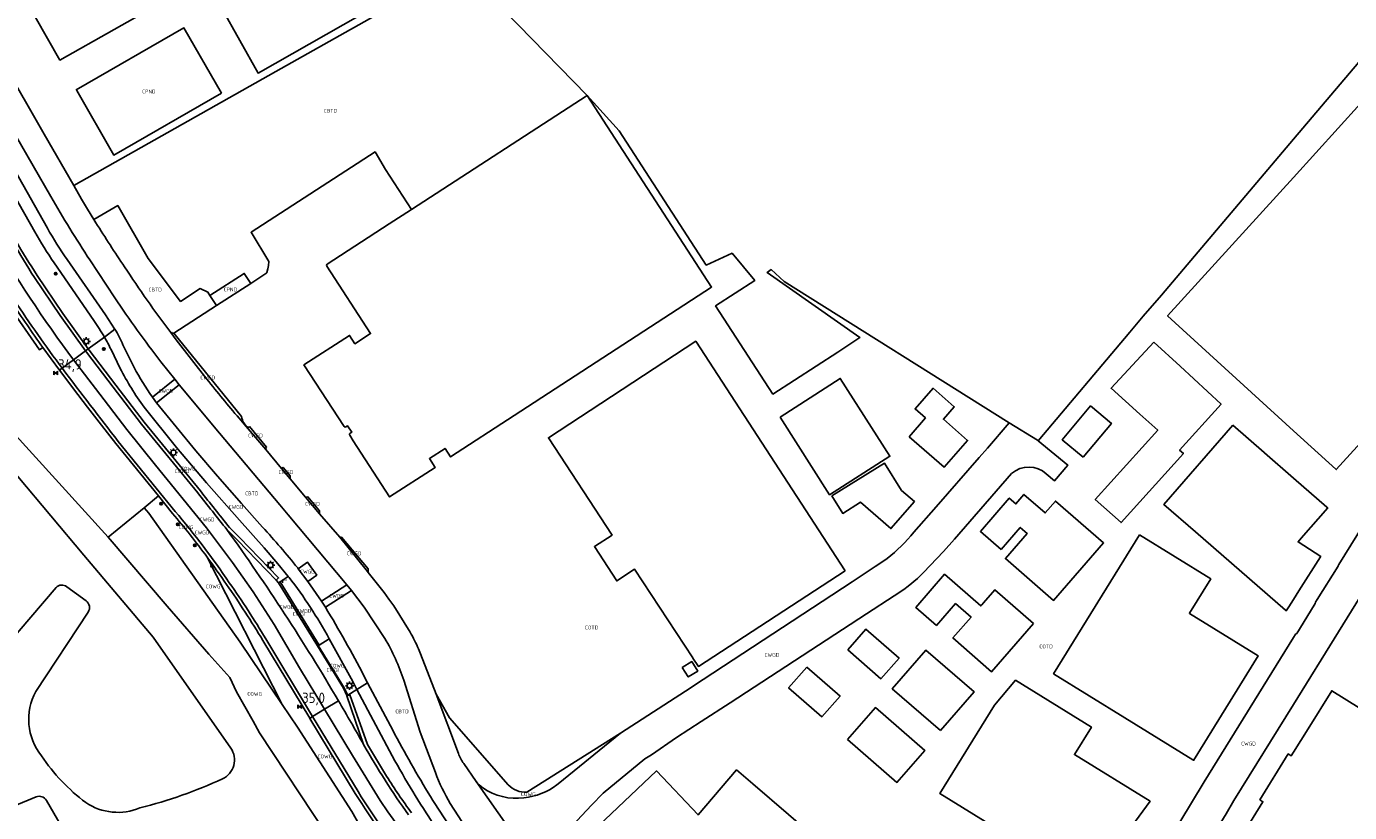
# Model space of a CAD drawing. Extents: x 163074 to 167167, y 441438 to 444019.
# Tile 20 of 49: x 164694 to 165014, y 442673 to 442863. Entities that reach past the tile are written whole.
import ezdxf
from ezdxf.enums import TextEntityAlignment as Align

# ---------------------------------------------------------------- set-up
doc = ezdxf.new("R2010")
doc.units = 0
doc.header["$LTSCALE"] = 4
doc.layers.get('0').update_dxf_attribs({"linetype": 'CONTINUOUS'})
for name, color, linetype in [('CBTD', 7, 'CONTINUOUS'), ('COTD', 7, 'CONTINUOUS'), ('COWG', 7, 'CONTINUOUS'), ('CPND', 7, 'CONTINUOUS'), ('CWGD', 7, 'CONTINUOUS'), ('CWGI', 7, 'CONTINUOUS'), ('G_BTD', 3, 'CONTINUOUS'), ('G_OTD', 32, 'CONTINUOUS'), ('G_OWG', 6, 'CONTINUOUS'), ('G_PND', 1, 'CONTINUOUS'), ('G_WGD', 7, 'CONTINUOUS'), ('G_WGI', 1, 'CONTINUOUS'), ('PPALHM', 10, 'CONTINUOUS'), ('PVGO', 102, 'CONTINUOUS')]:
    doc.layers.add(name, color=color, linetype=linetype)
doc.layers.add('PPAL', color=7, linetype='CONTINUOUS', true_color=0xbd2877)
doc.styles.add('ISO', font='ISO')
doc.styles.get("Standard").update_dxf_attribs({"font": 'ISO'})

# ---------------------------------------------------------------- blocks, each defined once
blk = doc.blocks.new('boom')
at = {"color": 0}
for radius in [0.315, 0.225, 0.135]:
    blk.add_circle((0, 0), radius, dxfattribs=at)
blk = doc.blocks.new('lichtmast')
at = {"color": 0}
for p, q in [((-0.6, 0), (-1, 0)), ((-0.71, 0.71), (-0.42, 0.42)), ((0, 0.6), (0, 1)), ((0.42, 0.42), (0.71, 0.71)), ((0.6, 0), (1, 0)), ((-0.42, -0.42), (-0.71, -0.71)), ((0, -0.6), (0, -1)), ((0.42, -0.42), (0.71, -0.71))]:
    blk.add_line(p, q, dxfattribs=at)
blk.add_circle((0, 0), 0.6, dxfattribs=at)
blk = doc.blocks.new('haltepaal')
at = {"linetype": 'ByBlock', "lineweight": -2}
h = blk.add_hatch(color=0, dxfattribs=at)
h.dxf.hatch_style = 1
h.paths.add_polyline_path([(0.15, 0.45), (0.45, 0.45), (0.45, 0.8), (-0.15, 0.8), (-0.15, -0.1), (0, -0.1, -0.414214), (-0.1, 0, -1), (0.1, 0, -0.414214), (0, -0.1), (0.15, -0.1)])
h.paths.add_polyline_path([(0.15, 0.5), (0.15, 0.75), (0.4, 0.75), (0.4, 0.5)], flags=16)
at = {"linetype": 'ByBlock', "lineweight": -2, "true_color": 0x681648}
h = blk.add_hatch(color=219, dxfattribs=at)
h.dxf.hatch_style = 1
h.paths.add_polyline_path([(0.1, 0, 1), (-0.1, 0, 1)])
at = {"color": 0, "linetype": 'ByBlock', "lineweight": -2}
blk.add_attdef('HALTEPAAL', (0.5, 0.35), '', height=0.5, dxfattribs=at)
blk = doc.blocks.new('kilometerpaal')
at = {"color": 0}
for p, q in [((-0.44, 0.44), (0.44, -0.44)), ((-0.44, -0.44), (-0.44, 0.44)), ((0.44, 0.44), (-0.44, -0.44)), ((0.44, -0.44), (0.44, 0.44))]:
    blk.add_line(p, q, dxfattribs=at)
at = {"color": 0, "style": 'ISO'}
blk.add_attdef('KILOMETERPAAL', (0.59, 0.87), '', height=2.5, dxfattribs=at)

msp = doc.modelspace()

# ---------------------------------------------------------------- linework, layer by layer
at = {"layer": 'G_BTD', "linetype": 'Continuous', "transparency": 33554687}
for points in [[(164829.224, 442846.16), (164805.879, 442870.154), (164798.19, 442866.457), (164790.815, 442872.772)], [(164786.765, 442818.576), (164829.224, 442846.16)], [(164709.95, 442816.185), (164715.74, 442819.522), (164723.055, 442806.711), (164730.919, 442796.342), (164735.642, 442799.478), (164737.517, 442798.555), (164738.032, 442797.795)], [(164713.453, 442739.361), (164689.583, 442765.652)], [(164743.068, 442688.37), (164724.261, 442715.22), (164707.545, 442735.046), (164683.546, 442763.51)], [(164670.656, 442691.935), (164700.825, 442727.192)], [(164703.42, 442727.387), (164708.086, 442723.984)], [(164708.576, 442721.266), (164695.907, 442702.071)], [(164696.017, 442676.575), (164690.768, 442674.428), (164687.994, 442671.752), (164687.675, 442669.41), (164687.887, 442664.407), (164689.378, 442660.681), (164690.549, 442658.126), (164692.252, 442654.4), (164691.613, 442652.165), (164689.378, 442649.716), (164686.61, 442650.248), (164684.907, 442652.91), (164681.82, 442655.784), (164679.797, 442657.7), (164677.348, 442660.787), (164674.687, 442660.787), (164673.41, 442658.232), (164670.216, 442655.571), (164666.271, 442657.459), (164663.538, 442655.427)], [(164698.506, 442675.725), (164714.145, 442648.685)]]:
    msp.add_lwpolyline(points, dxfattribs=at)
for points in [[(164700.825, 442727.192, -0.3797208), (164703.42, 442727.387)], [(164708.086, 442723.984, -0.4005427), (164708.576, 442721.266)], [(164695.907, 442702.071, 0.2989075), (164697.271, 442686.5)], [(164741.055, 442680.955, 0.4684486), (164743.068, 442688.37)], [(164697.271, 442686.5, 0.0816134), (164708.023, 442675.183)], [(164721.102, 442673.899, 0.0448187), (164741.055, 442680.955)], [(164696.017, 442676.575, -0.37501), (164698.506, 442675.725)], [(164721.102, 442673.899, -0.2507614), (164708.023, 442675.183)]]:
    msp.add_lwpolyline(points, format="xyb", dxfattribs=at)
at = {"layer": 'G_OTD', "linetype": 'Continuous', "transparency": 33554687}
for points in [[(164740.845, 442867.353), (164779.706, 442889.514), (164768.59, 442908.995), (164795.272, 442924.316), (164815.411, 442888.98), (164749.65, 442851.576), (164740.845, 442867.353)], [(164705.096, 442824.349), (164753.981, 442851.96), (164790.815, 442872.772)], [(164938.276, 442762.664), (164960.42, 442788.907), (164963.685, 442792.756), (164968.056, 442797.91), (165000, 442835.571), (165011.309, 442848.905), (165020.306, 442859.512), (165025.131, 442853.102), (165055.261, 442813.078), (165058.324, 442809.225), (165059.065, 442808.25)], [(164829.224, 442846.16), (164859.303, 442799.834), (164811.555, 442768.816), (164811.589, 442768.766), (164796.196, 442758.753), (164794.857, 442760.813), (164791.099, 442758.37), (164792.483, 442756.242), (164781.47, 442749.087), (164772.655, 442762.689), (164771.808, 442763.996), (164771.76, 442764.143)], [(164931.258, 442766.966), (164876.885, 442801.135), (164873.68, 442804.037), (164872.745, 442803.368), (164895.158, 442787.605), (164889.8, 442784.121), (164874.152, 442773.947), (164860.289, 442795.269), (164869.743, 442801.416), (164864.25, 442807.998), (164858.012, 442805.145), (164836.926, 442837.599), (164829.224, 442846.16)], [(165000, 442826.339), (165016.231, 442844.195)], [(164747.904, 442800.717), (164751.81, 442803.272), (164751.763, 442803.343), (164752.006, 442804.253), (164752.147, 442805.009), (164752.277, 442806.044), (164747.956, 442813.098), (164777.935, 442832.493), (164780.486, 442828.224), (164786.765, 442818.576)], [(165032.333, 442779.844), (165010.337, 442755.692), (165010.203, 442755.814), (165000, 442765.106), (164969.548, 442792.839), (165000, 442826.339)], [(164786.765, 442818.576), (164781.377, 442815.076), (164781.347, 442815.125), (164766.368, 442805.371)], [(164770.442, 442766.101), (164760.752, 442781.009), (164771.772, 442788.15), (164773.086, 442786.126), (164776.873, 442788.587), (164766.268, 442804.909)], [(164729.312, 442788.653), (164739.6, 442795.368)], [(164891.61, 442731.218), (164856.11, 442708.098), (164854.776, 442710.132), (164854.749, 442710.173), (164840.704, 442731.596), (164836.394, 442728.783), (164830.977, 442737.083), (164835.269, 442739.885), (164819.861, 442763.387), (164855.46, 442786.726), (164891.61, 442731.218)], [(164966.217, 442786.529), (164972.559, 442780.682), (164982.476, 442771.538), (164972.458, 442760.421), (164973.372, 442759.598), (164958.31, 442742.883), (164952.079, 442748.498), (164967.181, 442765.257), (164962.852, 442769.131), (164955.907, 442775.347), (164966.217, 442786.529)], [(164875.853, 442768.415), (164890.432, 442777.726), (164902.432, 442758.936), (164887.835, 442749.614), (164875.853, 442768.415)], [(164907.05, 442763.648), (164911.02, 442768.205), (164908.516, 442770.387), (164912.853, 442775.366), (164917.979, 442770.901), (164915.344, 442767.877), (164921.206, 442762.771), (164915.533, 442756.258), (164907.05, 442763.648)], [(164949.139, 442758.71), (164944.087, 442762.928), (164950.919, 442771.111), (164955.977, 442766.876), (164949.139, 442758.71)], [(164770.905, 442766.001), (164771.285, 442766.259), (164772.308, 442764.711), (164771.92, 442764.49)], [(164985.36, 442766.405), (164992.922, 442759.815), (164992.966, 442759.777), (165000, 442753.647), (165008.091, 442746.596), (165008.277, 442746.434), (165001.86, 442739.095), (165001.106, 442738.233), (165006.591, 442734.697), (165006.523, 442734.59), (165001.313, 442726.394), (165000, 442724.329), (164998.834, 442722.496), (164998.219, 442721.528), (164998.041, 442721.682), (164976.28, 442740.623), (164968.681, 442747.237), (164985.36, 442766.405)], [(164888.377, 442749.33), (164901.102, 442757.261), (164905.211, 442750.668), (164908.338, 442747.95), (164902.676, 442741.436), (164895.351, 442747.805), (164891.013, 442745.101), (164888.377, 442749.33)], [(164929.307, 442736.405), (164924.298, 442740.759), (164931.287, 442748.801), (164932.872, 442747.423), (164934.833, 442749.68), (164939.966, 442745.22), (164942.446, 442748.073), (164954.082, 442737.961), (164941.999, 442724.058), (164930.367, 442734.167), (164935.632, 442740.224), (164933.92, 442741.712), (164929.307, 442736.405)], [(164962.745, 442739.919), (164979.997, 442729.273), (164974.894, 442721.01), (164974.857, 442720.95), (164991.485, 442710.659), (164975.855, 442685.405), (164975.654, 442685.531), (164959.245, 442695.668), (164941.994, 442706.327), (164962.745, 442739.919)], [(164937.156, 442718.466), (164927.01, 442706.839), (164917.658, 442715), (164922.05, 442720.04), (164918.29, 442723.321), (164913.668, 442718.024), (164908.657, 442722.396), (164915.633, 442730.393), (164924.423, 442722.763), (164924.632, 442723.003), (164925.047, 442723.479), (164927.796, 442726.633), (164937.156, 442718.466)], [(164892.24, 442712.156), (164896.603, 442717.159), (164904.643, 442710.148), (164900.261, 442705.139), (164892.24, 442712.156)], [(164914.636, 442692.603), (164903, 442702.704), (164911.134, 442712.076), (164922.771, 442701.976), (164914.636, 442692.603)], [(164852.222, 442707.856), (164854.511, 442709.288), (164855.943, 442706.998), (164853.653, 442705.567), (164852.222, 442707.856)], [(164882.323, 442707.95), (164890.356, 442700.951), (164885.994, 442695.948), (164877.943, 442702.955), (164882.323, 442707.95)], [(164927.682, 442698.748), (164932.811, 442704.783), (164951.152, 442693.464), (164947.041, 442686.801), (164965.315, 442675.524), (164957.605, 442664.948), (164958.384, 442664.485), (164956.627, 442661.672), (164957.155, 442661.349), (164957.316, 442661.613), (164957.621, 442661.428), (164952.856, 442653.691), (164914.461, 442677.431), (164927.682, 442698.748)], [(164988.57, 442668.861), (164992.605, 442675.407), (164991.863, 442675.864), (164998.717, 442686.961), (164999.457, 442686.502), (165000, 442687.374), (165003.519, 442693.026), (165009.262, 442702.249), (165043.581, 442680.881)], [(164892.171, 442690.455), (164898.901, 442698.185), (164910.83, 442687.809), (164904.113, 442680.079), (164892.171, 442690.455)], [(164839.42, 442652.942), (164840.544, 442654.132), (164838.808, 442655.97), (164837.887, 442656.946), (164836.382, 442655.525), (164827.279, 442665.167), (164845.994, 442682.837), (164856.036, 442672.237), (164865.341, 442683.078), (164869.258, 442679.717), (164877.879, 442672.318), (164890.418, 442661.558), (164881.114, 442650.716), (164864.531, 442631.393), (164839.42, 442652.942)]]:
    msp.add_lwpolyline(points, dxfattribs=at)
for points in [[(164766.268, 442804.909, -0.3634738), (164766.368, 442805.371)], [(164770.905, 442766.001, -0.4062239), (164770.442, 442766.101)], [(164771.76, 442764.143, -0.2774631), (164771.92, 442764.49)]]:
    msp.add_lwpolyline(points, format="xyb", dxfattribs=at)
at = {"layer": 'G_OWG', "linetype": 'Continuous', "transparency": 33554687}
for points in [[(164697.65, 442785.22), (164696.823, 442784.627), (164689.293, 442795.469), (164683.507, 442804.59), (164677.762, 442814.962), (164665.769, 442836.338), (164656.163, 442852.9), (164635.234, 442890.273), (164614.412, 442927.027), (164607.582, 442938.715), (164600.779, 442950.69), (164579.652, 442987.987), (164565.021, 443006.518)], [(164708.62, 442784.871), (164702.477, 442793.405), (164696.244, 442802.591)], [(164708.62, 442784.871), (164712.508, 442787.755)], [(164701.675, 442779.72), (164699.65, 442782.461), (164697.65, 442785.22)], [(164708.62, 442784.871), (164707.977, 442784.395)], [(164708.62, 442784.871), (164708.841, 442784.564), (164715.298, 442776.075), (164722.143, 442767.2), (164735.704, 442750.55)], [(164702.318, 442780.197), (164701.675, 442779.72)], [(164725.562, 442749.322), (164715.235, 442762.019), (164711.829, 442766.404), (164708.442, 442770.805), (164705.075, 442775.22), (164701.728, 442779.65), (164701.675, 442779.72)], [(164725.562, 442749.322), (164722.106, 442746.479)], [(164725.562, 442749.322), (164728.998, 442745.097)], [(164713.453, 442739.361), (164722.106, 442746.479)], [(164722.106, 442746.479), (164723.259, 442745.129), (164745.317, 442714.009), (164755.486, 442698.915)], [(164748.443, 442694.851), (164744.432, 442701.988), (164742.861, 442705.461), (164737.737, 442711.089), (164727.7, 442722.677), (164713.453, 442739.361)], [(164742.728, 442741.723), (164745.283, 442739.175), (164754.602, 442729.531), (164754.027, 442728.975)], [(164737.337, 442734.556), (164755.486, 442698.915)], [(164750.841, 442714.378), (164762.166, 442695.577), (164762.176, 442695.561)], [(164771.135, 442701.037), (164771.364, 442701.118)], [(164771.324, 442701.201), (164773.54, 442702.568)], [(164771.364, 442701.118), (164771.324, 442701.201)], [(164771.364, 442701.118), (164771.816, 442701.228), (164776.088, 442689.251), (164780.73, 442681.554)], [(164792.689, 442701.427), (164795.961, 442695.657), (164810.165, 442679.481)], [(164777.448, 442663.901), (164772.343, 442673.03), (164759.168, 442693.449), (164755.486, 442698.915)], [(164781.763, 442647.607), (164779.504, 442650.623), (164777.033, 442655.846), (164775.037, 442661.089), (164770.683, 442664.818), (164766.183, 442667.602), (164749.999, 442692.082), (164748.443, 442694.851)], [(164762.176, 442695.561), (164762.857, 442695.981)], [(164762.176, 442695.561), (164773.163, 442677.422)], [(164837.323, 442691.986), (164814.613, 442677.681)]]:
    msp.add_lwpolyline(points, dxfattribs=at)
for points in [[(164696.244, 442802.591, -0.008484), (164685.986, 442819.633)], [(164690.06, 442796.22, 0.0092566), (164697.65, 442785.22)], [(164735.704, 442750.55, -0.0003043), (164742.728, 442741.723)], [(164728.998, 442745.097, -0.0161976), (164737.337, 442734.556)], [(164737.337, 442734.556, -0.0098408), (164742.054, 442727.909)], [(164742.054, 442727.909, -0.0163154), (164750.841, 442714.378)], [(164786.758, 442672.75, -0.0181974), (164780.73, 442681.554)], [(164810.165, 442679.481, 0.2129282), (164814.613, 442677.681)], [(164786.711, 442658.33, -0.0289198), (164773.163, 442677.422)]]:
    msp.add_lwpolyline(points, format="xyb", dxfattribs=at)
at = {"layer": 'G_PND', "linetype": 'Continuous', "transparency": 33554687}
for points in [[(164728, 442869.604), (164701.75, 442854.688), (164692.793, 442870.451), (164719.043, 442885.367), (164728, 442869.604)], [(164740.797, 442846.704), (164731.721, 442862.485), (164705.713, 442847.528), (164705.838, 442847.311), (164714.788, 442831.747), (164740.797, 442846.704)], [(164738.032, 442797.795), (164746.319, 442803.147), (164747.904, 442800.717)], [(164747.904, 442800.717), (164739.606, 442795.358), (164739.6, 442795.368)], [(164738.032, 442797.795), (164739.6, 442795.368)]]:
    msp.add_lwpolyline(points, dxfattribs=at)
at = {"layer": 'G_WGD', "linetype": 'Continuous', "transparency": 33554687}
for points in [[(164705.096, 442824.349), (164697.982, 442836.816), (164688.05, 442854.127), (164677.76, 442871.944), (164666.48, 442891.829), (164663.02, 442897.96)], [(164688.924, 442840.328), (164689.406, 442839.457), (164689.866, 442839.71), (164691.426, 442836.843), (164691.034, 442836.571), (164699.522, 442821.737)], [(164695.708, 442813.19), (164691.898, 442819.905), (164687.782, 442827.21)], [(164690.712, 442828.301), (164698.714, 442814.074)], [(164709.95, 442816.185), (164708.414, 442818.678), (164706.982, 442821.043), (164705.096, 442824.349)], [(164710.447, 442815.389), (164709.95, 442816.185)], [(164709.926, 442791.753), (164700.373, 442805.661)], [(164703.526, 442806.478), (164712.763, 442793.105), (164714.989, 442789.726), (164715.046, 442789.637)], [(164708.983, 442806.382), (164715.026, 442797.209)], [(164707.977, 442784.395), (164701.822, 442792.947), (164695.574, 442802.153)], [(164712.508, 442787.755), (164715.046, 442789.637)], [(164728.554, 442788.807), (164728.741, 442788.915)], [(164737.284, 442777.558), (164729.847, 442787.077), (164728.554, 442788.807)], [(164745.641, 442768.508), (164729.312, 442788.653)], [(164705.061, 442782.232), (164707.977, 442784.395)], [(164707.977, 442784.395), (164708.198, 442784.088), (164714.662, 442775.588), (164721.516, 442766.703), (164735.081, 442750.048)], [(164716.349, 442780.15), (164714.127, 442784.709)], [(164716.999, 442785.898), (164719.7, 442780.382)], [(164702.318, 442780.197), (164705.061, 442782.232)], [(164705.061, 442782.232), (164706.099, 442780.856), (164710.326, 442775.268), (164717.927, 442765.411), (164724.839, 442756.775), (164737.19, 442741.66), (164743.455, 442733.222), (164748.482, 442726.157), (164753.583, 442718.219), (164759.704, 442707.803), (164765.735, 442697.755)], [(164726.169, 442781.78), (164729.56, 442777.549)], [(164702.368, 442780.13), (164702.318, 442780.197)], [(164729.56, 442777.549), (164724.13, 442773.21)], [(164730.618, 442776.202), (164725.141, 442771.849)], [(164729.56, 442777.549), (164730.618, 442776.202)], [(164730.618, 442776.202), (164740.314, 442764.54), (164754.943, 442747.153), (164756.976, 442744.8), (164771.152, 442727.827)], [(164724.13, 442773.21), (164725.141, 442771.849)], [(164725.141, 442771.849), (164734.61, 442760.203), (164739.863, 442754.075), (164745.623, 442747.468), (164750.769, 442741.79)], [(164756.953, 442729.89), (164754.449, 442732.912), (164751.153, 442736.77), (164745.16, 442743.436), (164737.193, 442752.502), (164729.976, 442761.039), (164722.09, 442770.816)], [(164746.319, 442766.653), (164745.069, 442768.127)], [(164746.391, 442766.732), (164746.198, 442766.979)], [(164746.319, 442766.653), (164746.391, 442766.732)], [(164751.5, 442760.536), (164746.319, 442766.653)], [(164746.391, 442766.732), (164746.865, 442766.126)], [(164751.728, 442761.139), (164747.611, 442766.107)], [(164931.258, 442766.966), (164926.026, 442760.914), (164924.028, 442758.614), (164913.589, 442746.678), (164908.219, 442740.537)], [(164938.276, 442762.664), (164938.103, 442762.807), (164931.258, 442766.966)], [(164946.462, 442611.93), (164948.857, 442615.823), (164949.908, 442617.53), (164958.139, 442630.907), (164983.715, 442672.472), (164985.611, 442675.728), (165000, 442698.948), (165021.73, 442734.021), (165027.474, 442743.293), (165032.966, 442752.147), (165036.004, 442757.049), (165039.704, 442762.895), (165042.136, 442766.479)], [(164729.614, 442745.608), (164715.861, 442762.517)], [(164940.234, 442754.658), (164942.201, 442752.981), (164945.399, 442756.775), (164938.276, 442762.664)], [(164755.335, 442755.972), (164751.5, 442760.536)], [(164757.396, 442753.485), (164757.418, 442754.21), (164755.724, 442756.228), (164755.335, 442755.972)], [(164757.396, 442753.485), (164755.335, 442755.972)], [(164761.095, 442749.046), (164757.396, 442753.485)], [(164819.834, 442663.372), (164830.276, 442674.572), (164833.108, 442677.44), (164843.144, 442685.751), (164844.765, 442686.728), (164850.836, 442690.893), (164856.787, 442694.768), (164863.807, 442699.34), (164896.78, 442720.831), (164903.483, 442725.17), (164905.766, 442726.736), (164906.813, 442727.535), (164909.085, 442729.41), (164910.578, 442730.787), (164915.381, 442735.886), (164918.064, 442738.882), (164931.852, 442754.75)], [(164764.519, 442745.03), (164764.527, 442745.746), (164761.716, 442749.088), (164761.095, 442749.046)], [(164761.095, 442749.046), (164764.519, 442745.03)], [(164764.519, 442745.03), (164769.444, 442739.397)], [(164938.232, 442614.5), (164938.825, 442615.421), (164938.92, 442615.573), (164939.014, 442615.725), (164939.422, 442616.383), (164942.663, 442621.611), (164945.752, 442626.593), (164947.955, 442630.146), (164953.261, 442638.704), (164957.716, 442645.89), (164978.392, 442680.187), (165000, 442715.094), (165000.383, 442715.713), (165000.499, 442715.9), (165000.795, 442716.106), (165003.227, 442720.064), (165005.22, 442723.307), (165005.315, 442723.627), (165005.728, 442724.29), (165010.772, 442732.384), (165010.797, 442732.424), (165010.994, 442732.746), (165018.244, 442744.469)], [(164754.027, 442728.975), (164744.713, 442738.614), (164742.13, 442741.189)], [(164776.297, 442730.861), (164775.828, 442731.46), (164769.444, 442739.397)], [(164776.297, 442730.861), (164776.306, 442731.732), (164769.813, 442739.366), (164769.444, 442739.397)], [(164761.708, 442728.634), (164763.854, 442730.178), (164761.578, 442733.341), (164759.362, 442731.747)], [(164901.772, 442734.227), (164900.949, 442733.625), (164898.84, 442732.255), (164893.274, 442728.599), (164857.238, 442704.932), (164854.951, 442703.441), (164854.338, 442703.043), (164837.323, 442691.986)], [(164756.953, 442729.89), (164754.98, 442728.581)], [(164757.184, 442729.61), (164756.953, 442729.89)], [(164759.362, 442731.747), (164759.253, 442731.914)], [(164761.708, 442728.634), (164759.381, 442731.718), (164759.362, 442731.747)], [(164786.425, 442716.38), (164782.447, 442722.725), (164781.31, 442724.378), (164780.113, 442725.988), (164776.297, 442730.861)], [(164754.631, 442728.35), (164754.027, 442728.975)], [(164754.98, 442728.581), (164754.631, 442728.35)], [(164754.631, 442728.35), (164764.044, 442713.059)], [(164765.033, 442723.87), (164761.708, 442728.634)], [(164771.152, 442727.827), (164765.033, 442723.87)], [(164771.152, 442727.827), (164772.27, 442726.453)], [(164765.033, 442723.87), (164765.953, 442722.411)], [(164772.27, 442726.453), (164765.953, 442722.411)], [(164772.27, 442726.453), (164775.342, 442722.457), (164780.319, 442714.892)], [(164762.857, 442695.981), (164762.851, 442695.991), (164751.526, 442714.791)], [(164764.414, 442713.288), (164766.879, 442714.81)], [(164766.879, 442714.81), (164772.535, 442704.45), (164773.54, 442702.568)], [(164764.044, 442713.059), (164764.222, 442713.17)], [(164764.044, 442713.059), (164770.293, 442702.83), (164771.117, 442701.074)], [(164764.414, 442713.288), (164764.222, 442713.17)], [(164792.689, 442701.427), (164788.918, 442711.169), (164788.476, 442712.332)], [(164773.54, 442702.568), (164776.153, 442704.178)], [(164775.266, 442705.865), (164776.153, 442704.178)], [(164776.153, 442704.178), (164781.66, 442693.716)], [(164784.865, 442704.796), (164788.814, 442692.211), (164792.546, 442682.437)], [(164771.117, 442701.074), (164771.135, 442701.037)], [(164771.135, 442701.037), (164775.164, 442689.231)], [(164773.54, 442702.568), (164782.765, 442685.294)], [(164798.111, 442687.034), (164792.689, 442701.427)], [(164765.735, 442697.755), (164769.091, 442699.824)], [(164762.857, 442695.981), (164765.735, 442697.755)], [(164762.857, 442695.981), (164773.844, 442677.841)], [(164765.735, 442697.755), (164772.475, 442686.583), (164779.149, 442675.687), (164781.009, 442672.939), (164786.362, 442665.636), (164790.219, 442660.619), (164797.097, 442652.351)], [(164837.323, 442691.986), (164822.205, 442679.703), (164821.891, 442679.484)], [(164802.386, 442680.323), (164799.369, 442684.63)], [(164818.912, 442656.735), (164802.386, 442680.323)], [(164802.982, 442664.46), (164796.114, 442674.959)]]:
    msp.add_lwpolyline(points, dxfattribs=at)
for points in [[(164685.259, 442819.379, 0.0107197), (164695.574, 442802.153)], [(164708.983, 442806.382, -0.0129712), (164699.522, 442821.737)], [(164695.708, 442813.19, 0.021339), (164700.373, 442805.661)], [(164698.714, 442814.074, 0.0252985), (164703.526, 442806.478)], [(164717.394, 442804.69, -0.0087186), (164710.447, 442815.389)], [(164684.955, 442812.674, 0.0300751), (164705.061, 442782.232)], [(164728.554, 442788.807, -0.0151214), (164717.394, 442804.69)], [(164715.026, 442797.209, 0.0168701), (164726.169, 442781.78)], [(164702.318, 442780.197, -0.0138731), (164690.736, 442796.648)], [(164712.508, 442787.755, 0.0249461), (164709.926, 442791.753)], [(164714.127, 442784.709, 0.0178887), (164712.508, 442787.755)], [(164715.046, 442789.637, -0.0446392), (164716.999, 442785.898)], [(164729.312, 442788.653, -0.335524), (164728.741, 442788.915)], [(164715.861, 442762.517, -0.0044436), (164702.368, 442780.13)], [(164722.09, 442770.816, -0.0389251), (164716.349, 442780.15)], [(164724.13, 442773.21, -0.0317385), (164719.7, 442780.382)], [(164745.069, 442768.127, -0.0067319), (164737.284, 442777.558)], [(164746.198, 442766.979, -0.0742906), (164745.641, 442768.508)], [(164747.611, 442766.107, -0.4197189), (164746.865, 442766.126)], [(164751.5, 442760.536, -0.1988003), (164751.728, 442761.139)], [(164931.852, 442754.75, -0.3810559), (164940.234, 442754.658)], [(164735.081, 442750.048, -0.0002341), (164742.13, 442741.189)], [(164742.712, 442728.363, 0.0260726), (164729.614, 442745.608)], [(164742.13, 442741.189, -0.0228911), (164769.091, 442699.824)], [(164750.769, 442741.79, -0.0145956), (164759.253, 442731.914)], [(164908.219, 442740.537, -0.0493065), (164901.772, 442734.227)], [(164751.526, 442714.791, 0.0163514), (164742.712, 442728.363)], [(164766.879, 442714.81, 0.0376701), (164757.184, 442729.61)], [(164765.953, 442722.411, -0.0157508), (164775.266, 442705.865)], [(164780.319, 442714.892, -0.0538475), (164784.865, 442704.796)], [(164788.476, 442712.332, 0.029368), (164786.425, 442716.38)], [(164775.164, 442689.231, 0.0056176), (164769.091, 442699.824)], [(164781.66, 442693.716, 0.0130829), (164790.761, 442677.591)], [(164775.164, 442689.231, 0.0239776), (164786.026, 442672.227)], [(164792.955, 442668.677, -0.0214424), (164782.765, 442685.294)], [(164799.369, 442684.63, -0.0705514), (164798.111, 442687.034)], [(164792.546, 442682.437, 0.0446975), (164796.114, 442674.959)], [(164802.386, 442680.323, 0.0814822), (164804.012, 442678.783)], [(164813.936, 442676.364, -0.190146), (164804.012, 442678.783)], [(164821.891, 442679.484, -0.1427799), (164813.936, 442676.364)], [(164787.338, 442658.826, -0.0288221), (164773.844, 442677.841)], [(164800.797, 442662.923, -0.0245332), (164790.761, 442677.591)]]:
    msp.add_lwpolyline(points, format="xyb", dxfattribs=at)
at = {"layer": 'G_WGI', "linetype": 'Continuous', "transparency": 33554687}
for points in [[(164764.414, 442713.288), (164754.98, 442728.581)], [(164764.222, 442713.17), (164770.495, 442702.935), (164771.324, 442701.201)]]:
    msp.add_lwpolyline(points, dxfattribs=at)

# ---------------------------------------------------------------- block references
at = {"layer": 'PPAL', "transparency": 33554687}
for p in [(164708.133, 442786.704), (164729.216, 442759.829), (164752.679, 442732.623), (164771.774, 442703.457)]:
    msp.add_blockref('lichtmast', p, dxfattribs=at)
msp.add_blockref('haltepaal', (164755.631, 442728.395), dxfattribs=at).add_auto_attribs({'HALTEPAAL': 'H'})
at = {"layer": 'PPALHM', "transparency": 33554687}
for p, values in [((164700.726, 442779.016), {'KILOMETERPAAL': '34,9'}), ((164759.728, 442698.412), {'KILOMETERPAAL': '35,0'})]:
    msp.add_blockref('kilometerpaal', p, dxfattribs=at).add_auto_attribs(values)
at = {"layer": 'PVGO', "transparency": 33554687}
for p in [(164700.741, 442803.073), (164712.363, 442784.854), (164726.231, 442747.466), (164730.276, 442742.464), (164734.376, 442737.388), (164738.543, 442732.412)]:
    msp.add_blockref('boom', p, dxfattribs=at)

# ---------------------------------------------------------------- texts
at = {"layer": 'CBTD', "transparency": 33554687, "style": 'ISO'}
for p in [(164767.16, 442842.464), (164724.775, 442799.208), (164748.147, 442749.957), (164784.468, 442697.241)]:
    msp.add_text('CBTD', height=0.9, dxfattribs=at).set_placement(p, align=Align.MIDDLE_CENTER)
at = {"layer": 'COTD', "transparency": 33554687, "style": 'ISO'}
for p in [(164830.285, 442717.52), (164940.171, 442712.944)]:
    msp.add_text('COTD', height=0.9, dxfattribs=at).set_placement(p, align=Align.MIDDLE_CENTER)
at = {"layer": 'COWG', "transparency": 33554687, "style": 'ISO'}
for p in [(164731.29, 442755.336), (164732.787, 442755.923), (164732.266, 442741.761), (164738.796, 442727.45), (164768.792, 442708.297), (164748.838, 442701.466), (164765.813, 442686.353), (164815.006, 442677.214)]:
    msp.add_text('COWG', height=0.9, dxfattribs=at).set_placement(p, align=Align.MIDDLE_CENTER)
at = {"layer": 'CPND', "transparency": 33554687, "style": 'ISO'}
for p in [(164723.255, 442847.116), (164742.968, 442799.256)]:
    msp.add_text('CPND', height=0.9, dxfattribs=at).set_placement(p, align=Align.MIDDLE_CENTER)
at = {"layer": 'CWGD', "transparency": 33554687, "style": 'ISO'}
for p in [(164737.473, 442777.955), (164727.374, 442774.713), (164749.024, 442763.931), (164756.377, 442755.083), (164744.331, 442746.665), (164762.811, 442747.41), (164737.345, 442743.637), (164736.101, 442740.489), (164772.875, 442735.449), (164761.608, 442731.033), (164768.652, 442725.174), (164756.624, 442722.544), (164760.755, 442721.553), (164873.893, 442710.892), (164989.115, 442689.447)]:
    msp.add_text('CWGD', height=0.9, dxfattribs=at).set_placement(p, align=Align.MIDDLE_CENTER)
at = {"layer": 'CWGI', "transparency": 33554687, "style": 'ISO'}
for p in [(164759.523, 442720.81), (164767.704, 442707.279)]:
    msp.add_text('CWGI', height=0.9, dxfattribs=at).set_placement(p, align=Align.MIDDLE_CENTER)

doc.saveas('drawing.dxf')
